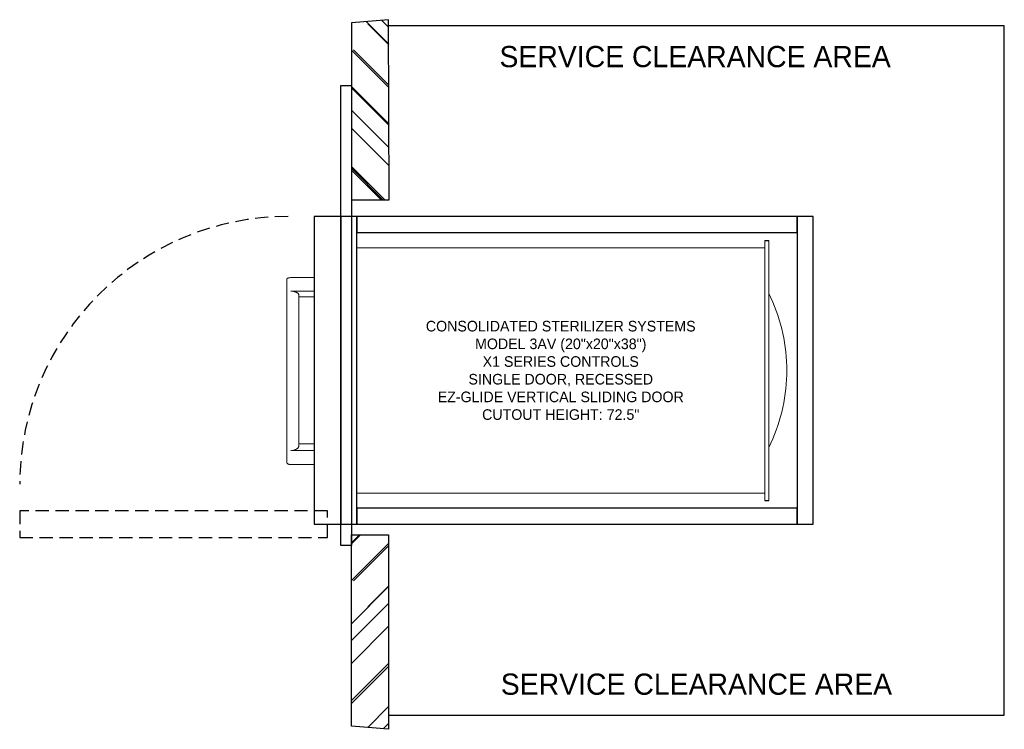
# Model space of a CAD drawing. Header units: inches. Extents: x -25.6 to 67.2, y -0.9 to 66.
import ezdxf

# ---------------------------------------------------------------- set-up
doc = ezdxf.new("R2010")
doc.units = ezdxf.units.IN
doc.header["$MEASUREMENT"] = 0
doc.linetypes.add('HIDDEN', pattern=[0.375, 0.25, -0.125])
for name, color, linetype in [('Clearance', 160, 'Continuous'), ('Description', 1, 'Continuous'), ('WALLS2', 2, 'Continuous')]:
    doc.layers.add(name, color=color, linetype=linetype)

msp = doc.modelspace()

# ---------------------------------------------------------------- hatches: boundary and pattern name
at = {"layer": 'WALLS2'}
h = msp.add_hatch(dxfattribs=at)
h.set_pattern_fill('AR-RROOF', color=256, scale=4, angle=135, style=0)
h.set_pattern_definition([(135, (-61.832, -118.2938), (-9.05097, 3.39411), [60, -8, 20, -4]), (135, (-67.008, -115.946), (-0.93338, -6.59024), [12, -1.32, 24, -3]), (135, (-65.6505, -119.2837), (-16.602867, 12.812775), [32, -5.6, 16, -4])])
h.paths.add_polyline_path([(9.181, 65.979), (5.681, 65.669), (5.75, 49), (9.25, 49)])
h = msp.add_hatch(dxfattribs=at)
h.set_pattern_fill('AR-RROOF', color=256, scale=4, angle=135, style=0)
h.set_pattern_definition([(225, (-61.832, 194.4866), (-9.05097, -3.39411), [60, -8, 20, -4]), (225, (-67.008, 192.139), (-0.93338, 6.59024), [12, -1.32, 24, -3]), (225, (-65.6505, 195.4766), (-16.602867, -12.812775), [32, -5.6, 16, -4])])
h.paths.add_polyline_path([(9.181, -0.928), (5.681, -0.618), (5.681, 17.409), (9.181, 17.409)])

# ---------------------------------------------------------------- linework, layer by layer
at = {"color": 7, "linetype": 'Continuous', "lineweight": 15}
for p, q in [((44.615, 45.159), (44.615, 20.659)), ((44.99, 45.159), (44.99, 20.659)), ((6.181, 44.468), (44.615, 44.468)), ((-0.016, 41.661), (2.166, 41.661)), ((-0.016, 40.383), (2.167, 40.383)), ((0.331, 40.336), (0.323, 40.336)), ((0.331, 40.334), (0.331, 40.336)), ((44.99, 25.648), (44.99, 40.17)), ((0.724, 39.862), (2.167, 39.862)), ((46.69, 32.5), (46.69, 33.318)), ((0.724, 25.998), (2.18, 25.998)), ((-0.016, 25.355), (2.18, 25.355)), ((0.323, 25.413), (0.331, 25.413)), ((0.331, 25.413), (0.331, 25.416)), ((-0.016, 24.029), (2.181, 24.029)), ((6.181, 21.35), (44.615, 21.35))]:
    msp.add_line(p, q, dxfattribs=at)
for p, q in [((44.615, 45.159), (44.99, 45.159)), ((44.615, 20.659), (44.99, 20.659))]:
    msp.add_line(p, q)
for points in [[(5.681, 16.409), (4.681, 16.409), (4.681, 59.784), (5.681, 59.784)], [(2.181, 18.409), (4.681, 18.409), (4.681, 47.409), (2.181, 47.409)], [(4.681, 18.409), (6.181, 18.409), (6.181, 47.409), (4.681, 47.409)], [(47.681, 47.409), (6.181, 47.409), (6.181, 45.909), (47.681, 45.909)], [(47.681, 18.409), (49.181, 18.409), (49.181, 47.409), (47.681, 47.409)], [(47.681, 19.909), (6.181, 19.909), (6.181, 18.409), (47.681, 18.409)]]:
    msp.add_lwpolyline(points, close=True)
at = {"linetype": 'HIDDEN', "ltscale": 5}
msp.add_lwpolyline([(3.431, 17.159), (3.431, 19.659), (-25.569, 19.659), (-25.569, 17.159)], close=True, dxfattribs=at)
msp.add_arc((-0.285, 22.141), 25.284, 90, 179.91109, dxfattribs=at)
at = {"color": 7, "linetype": 'Continuous', "lineweight": 15}
for start, end in [(1.43642, 26.43109), (333.56891, 358.56358)]:
    msp.add_arc((30.383, 32.909), 16.312, start, end, dxfattribs=at)
for points in [[(-0.408, 41.481), (-0.408, 24.252)], [(0.724, 25.775), (0.724, 40.042)]]:
    msp.add_open_spline(points, degree=1, dxfattribs=at)
for points, knots in [([(-0.016, 41.661), (-0.036, 41.66), (-0.095, 41.66), (-0.173, 41.65), (-0.243, 41.633), (-0.307, 41.61), (-0.358, 41.579), (-0.391, 41.541), (-0.406, 41.51), (-0.407, 41.489), (-0.407, 41.481)], [0, 0, 0, 0, 0.084072, 0.259613, 0.349748, 0.44488, 0.636937, 0.767795, 0.898495, 1, 1, 1, 1]), ([(-0.016, 40.383), (-0.012, 40.383), (0.02, 40.383), (0.079, 40.38), (0.169, 40.37), (0.251, 40.355), (0.303, 40.341), (0.323, 40.336)], [0, 0, 0, 0, 0.033787, 0.26017, 0.486877, 0.800012, 1, 1, 1, 1]), ([(0.331, 40.334), (0.339, 40.331), (0.378, 40.32), (0.442, 40.298), (0.517, 40.264), (0.592, 40.222), (0.66, 40.171), (0.705, 40.113), (0.725, 40.07), (0.722, 40.047), (0.722, 40.042)], [0, 0, 0, 0, 0.0351701, 0.1642343, 0.2932475, 0.4222378, 0.6167481, 0.7992752, 0.9570235, 1, 1, 1, 1]), ([(0.323, 25.413), (0.318, 25.411), (0.268, 25.394), (0.186, 25.374), (0.073, 25.358), (0.014, 25.356), (-0.016, 25.355)], [0, 0, 0, 0, 0.045815, 0.515079, 0.753691, 1, 1, 1, 1]), ([(0.722, 25.775), (0.722, 25.771), (0.726, 25.747), (0.711, 25.703), (0.68, 25.646), (0.633, 25.591), (0.572, 25.538), (0.498, 25.49), (0.418, 25.448), (0.358, 25.426), (0.331, 25.416)], [0, 0, 0, 0, 0.031061, 0.17381, 0.316471, 0.459088, 0.60169, 0.744306, 0.886963, 1, 1, 1, 1]), ([(-0.407, 24.252), (-0.406, 24.235), (-0.404, 24.204), (-0.382, 24.161), (-0.349, 24.123), (-0.303, 24.091), (-0.249, 24.066), (-0.177, 24.044), (-0.1, 24.031), (-0.039, 24.03), (-0.016, 24.029)], [0, 0, 0, 0, 0.152962, 0.294709, 0.413424, 0.535899, 0.656058, 0.739096, 0.904108, 1, 1, 1, 1])]:
    msp.add_open_spline(points, degree=3, knots=knots, dxfattribs=at)
at = {"layer": 'Clearance'}
for p, q in [((67.181, 65.409), (9.181, 65.409)), ((67.181, 0.409), (67.181, 65.409)), ((9.181, 0.409), (67.181, 0.409))]:
    msp.add_line(p, q, dxfattribs=at)
at = {"layer": 'WALLS2'}
for p, q in [((9.181, 65.979), (5.681, 65.669)), ((5.681, 65.669), (5.681, 58.784)), ((5.681, -0.618), (5.681, 17.409)), ((9.181, -0.928), (5.681, -0.618))]:
    msp.add_line(p, q, dxfattribs=at)
for points in [[(5.75, 49), (9.25, 49), (9.181, 65.979)], [(5.681, 17.409), (9.181, 17.409), (9.181, -0.928)]]:
    msp.add_lwpolyline(points, dxfattribs=at)

# ---------------------------------------------------------------- texts
at = {"layer": 'Clearance', "char_height": 2, "attachment_point": 2}
for insert, width in [((38.055, 63.501), 57.74666), ((38.181, 4.331), 58)]:
    msp.add_mtext('SERVICE CLEARANCE AREA', dxfattribs=dict(at, insert=insert, width=width))
at = {"layer": 'Description', "insert": (25.398, 32.909), "char_height": 1, "width": 38.43416, "attachment_point": 5}
msp.add_mtext('CONSOLIDATED STERILIZER SYSTEMS\\PMODEL 3AV (20"x20"x38")\\PX1 SERIES CONTROLS\\PSINGLE DOOR, RECESSED\\PEZ-GLIDE VERTICAL SLIDING DOOR\\PCUTOUT HEIGHT: 72.5"', dxfattribs=at)

doc.saveas('drawing.dxf')
